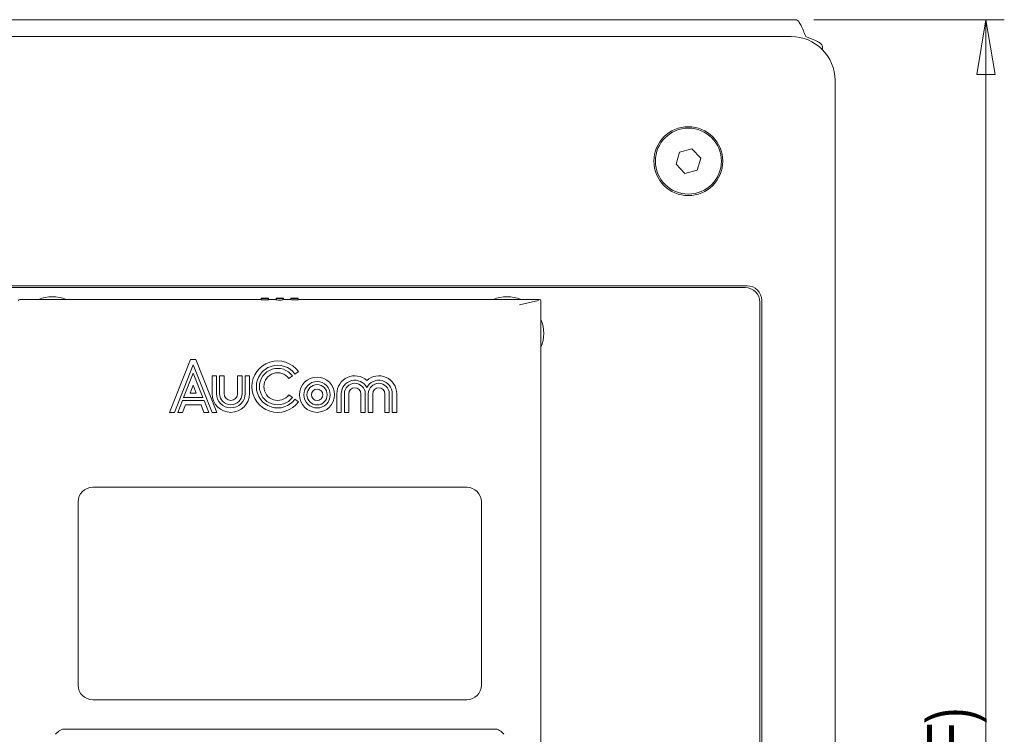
# Model space of a CAD drawing. Header units: millimetres. Extents: x 0 to 420, y 0 to 297.
# Tile 10 of 34: x 101 to 155, y 115 to 154. Entities that reach past the tile are written whole.
import ezdxf

# ---------------------------------------------------------------- set-up
doc = ezdxf.new("R2010")
doc.units = ezdxf.units.MM
doc.styles.add('SLDTEXTSTYLE0', font='TXT', dxfattribs={"width": 0.75})
doc.dimstyles.new('SLDDIMSTYLE0', dxfattribs={"dimtxt": 2.5, "dimasz": 3, "dimexe": 0, "dimexo": 0.0625, "dimtad": 1, "dimdec": 1, "dimlfac": 2.5, "dimrnd": 1e-09, "dimzin": 12, "dimdsep": 46, "dimtxsty": 'SLDTEXTSTYLE0', "dimblk1": 'CLOSED', "dimblk2": 'CLOSED', "dimsah": 1, "dimcen": 0.09, "dimadec": 0, "dimazin": 3, "dimtfac": 1, "dimtofl": 0, "dimtmove": 0, "dimatfit": 3, "dimldrblk": 'CLOSED', "dimfxl": 1, "dimfrac": 2, "dimtolj": 1, "dimtzin": 12, "dimarcsym": 0})

# ---------------------------------------------------------------- blocks, each defined once
blk = doc.blocks.new('_CLOSED')
at = {"color": 0, "linetype": 'ByBlock', "lineweight": -2}
for p, q in [((-1, 0.166667), (0, 0)), ((-1, 0.166667), (-1, -0.166667)), ((0, 0), (-1, -0.166667)), ((0, 0), (-1, 0))]:
    blk.add_line(p, q, dxfattribs=at)
blk = doc.blocks.new('_D')
at = {"color": 7, "linetype": 'Continuous', "lineweight": 0}
for p, q in [((144.365, 153.634), (154.752, 153.634)), ((153.752, 153.634), (153.752, 63.794)), ((144.365, 63.794), (154.752, 63.794))]:
    blk.add_line(p, q, dxfattribs=at)
at = {"color": 7, "linetype": 'Continuous', "lineweight": 0, "xscale": 3, "yscale": 3}
for p, rotation in [((153.752, 153.634, 6.503), 90), ((153.752, 63.794, 6.503), 270)]:
    blk.add_blockref('_CLOSED', p, dxfattribs=dict(at, rotation=rotation))
at = {"color": 7, "linetype": 'Continuous', "lineweight": 0, "char_height": 2.5, "attachment_point": 1, "rotation": 90, "style": 'SLDTEXTSTYLE0'}
for s, insert in [('(REF)', (150.53, 109.403)), ('224.6', (150.53, 100.153))]:
    blk.add_mtext(s, dxfattribs=dict(at, insert=insert))

msp = doc.modelspace()

# ---------------------------------------------------------------- linework, layer by layer
at = {"color": 7, "linetype": 'Continuous', "lineweight": 15}
for p, q in [((11.674, 153.634), (143.365, 153.634)), ((143.119, 152.714), (11.919, 152.714)), ((144.839, 152.159), (144.839, 151.987)), ((145.519, 67.114), (145.519, 150.314)), ((137.037, 146.411), (136.847, 145.745)), ((137.709, 146.58), (137.037, 146.411)), ((138.191, 146.082), (137.709, 146.58)), ((138.001, 145.416), (138.191, 146.082)), ((136.847, 145.745), (137.329, 145.247)), ((137.329, 145.247), (138.001, 145.416)), ((140.719, 139.114), (14.319, 139.114)), ((140.619, 139.014), (14.419, 139.014)), ((114.216, 138.363), (101.06, 138.363)), ((114.217, 138.443), (114.216, 138.363)), ((114.237, 138.342), (114.216, 138.363)), ((114.238, 138.422), (114.217, 138.443)), ((114.614, 138.443), (114.217, 138.443)), ((114.614, 138.443), (114.593, 138.422)), ((114.616, 138.363), (114.595, 138.342)), ((114.616, 138.363), (114.614, 138.443)), ((115.03, 138.363), (114.616, 138.363)), ((115.031, 138.443), (115.03, 138.363)), ((115.058, 138.335), (115.03, 138.363)), ((115.059, 138.415), (115.031, 138.443)), ((115.031, 138.443), (115.428, 138.443)), ((115.059, 138.415), (115.058, 138.335)), ((115.428, 138.443), (115.4, 138.415)), ((115.4, 138.415), (115.402, 138.335)), ((115.43, 138.363), (115.402, 138.335)), ((115.43, 138.363), (115.428, 138.443)), ((115.844, 138.363), (115.43, 138.363)), ((115.845, 138.443), (115.844, 138.363)), ((115.865, 138.342), (115.844, 138.363)), ((115.866, 138.422), (115.845, 138.443)), ((115.845, 138.443), (116.242, 138.443)), ((116.242, 138.443), (116.221, 138.422)), ((116.244, 138.363), (116.223, 138.342)), ((116.244, 138.363), (116.242, 138.443)), ((129.399, 138.363), (116.244, 138.363)), ((128.317, 138.079), (129.346, 138.313)), ((129.479, 80.339), (129.479, 138.283)), ((141.419, 91.331), (141.419, 138.214)), ((141.519, 79.114), (141.519, 138.314)), ((109.227, 132.203), (110.367, 135.083)), ((110.367, 135.083), (110.655, 135.083)), ((110.655, 135.083), (111.795, 132.203)), ((110.511, 134.795), (109.485, 132.203)), ((110.511, 134.339), (109.989, 133.019)), ((111.537, 132.203), (110.511, 134.795)), ((111.033, 133.019), (110.511, 134.339)), ((116.255, 134.432), (116.061, 134.291)), ((111.543, 134.195), (111.783, 134.195)), ((111.543, 133.223), (111.543, 134.195)), ((111.783, 134.195), (111.783, 133.223)), ((111.951, 134.195), (112.191, 134.195)), ((111.951, 134.195), (111.951, 133.223)), ((112.191, 134.195), (112.191, 133.223)), ((112.935, 134.195), (112.935, 133.223)), ((112.935, 134.195), (113.175, 134.195)), ((113.175, 134.195), (113.175, 133.223)), ((113.343, 134.195), (113.343, 133.223)), ((113.343, 134.195), (113.583, 134.195)), ((113.583, 134.195), (113.583, 133.223)), ((115.925, 134.192), (115.731, 134.051)), ((110.511, 133.687), (110.342, 133.259)), ((110.342, 133.259), (110.68, 133.259)), ((110.68, 133.259), (110.511, 133.687)), ((118.347, 133.217), (118.347, 132.203)), ((118.587, 132.203), (118.587, 133.217)), ((118.755, 133.217), (118.755, 132.203)), ((118.995, 132.203), (118.995, 133.217)), ((119.655, 133.217), (119.655, 132.203)), ((119.895, 132.203), (119.895, 133.217)), ((120.063, 132.203), (120.063, 133.217)), ((120.303, 133.217), (120.303, 132.203)), ((120.963, 132.203), (120.963, 133.217)), ((121.203, 133.217), (121.203, 132.203)), ((121.371, 132.203), (121.371, 133.217)), ((121.611, 133.217), (121.611, 132.203)), ((109.922, 132.851), (109.666, 132.203)), ((111.1, 132.851), (109.922, 132.851)), ((109.989, 133.019), (111.033, 133.019)), ((111.356, 132.203), (111.1, 132.851)), ((115.925, 133.022), (115.731, 133.163)), ((116.255, 132.783), (116.061, 132.924)), ((109.485, 132.203), (109.227, 132.203)), ((109.666, 132.203), (109.924, 132.203)), ((109.924, 132.203), (110.086, 132.611)), ((110.086, 132.611), (110.937, 132.611)), ((110.937, 132.611), (111.098, 132.203)), ((111.098, 132.203), (111.356, 132.203)), ((111.795, 132.203), (111.537, 132.203)), ((118.347, 132.203), (118.587, 132.203)), ((118.755, 132.203), (118.995, 132.203)), ((119.655, 132.203), (119.895, 132.203)), ((120.303, 132.203), (120.063, 132.203)), ((121.203, 132.203), (120.963, 132.203)), ((121.611, 132.203), (121.371, 132.203)), ((125.43, 128.114), (105.03, 128.114)), ((104.23, 127.314), (104.23, 117.314)), ((126.23, 117.314), (126.23, 127.314)), ((105.03, 116.514), (125.43, 116.514)), ((103.007, 114.631), (103.173, 114.797)), ((103.455, 114.914), (127.004, 114.914)), ((127.287, 114.797), (127.453, 114.631))]:
    msp.add_line(p, q, dxfattribs=at)
for centre, radius in [((137.519, 145.914), 1.88), ((137.519, 145.914), 1.8), ((117.267, 133.163), 0.96), ((117.267, 133.163), 0.72), ((117.267, 133.163), 0.552), ((117.267, 133.163), 0.312)]:
    msp.add_circle(centre, radius, dxfattribs=at)
for centre, radius, start, end in [((143.119, 150.314), 2.4, 0, 90), ((140.719, 138.314), 0.8, 0, 90), ((140.619, 138.214), 0.8, 0, 90), ((102.83, 136.514), 2, 67.629, 112.371), ((114.416, 142.58), 4.242, 267.5808, 272.4192), ((114.416, 142.627), 4.209, 267.5808, 272.4192), ((115.23, 142.301), 3.97, 267.5156, 272.4844), ((115.23, 142.349), 3.937, 267.5154, 272.4846), ((116.044, 142.58), 4.242, 267.5808, 272.4192), ((116.044, 142.627), 4.209, 267.5808, 272.4192), ((127.63, 136.514), 2, 67.629, 112.371), ((127.63, 136.514), 2, 337.629, 22.371), ((115.119, 133.607), 1.404, 35.9658, 324.0342), ((115.119, 133.607), 1.164, 35.9658, 324.0342), ((115.119, 133.607), 0.996, 35.9658, 324.0342), ((115.119, 133.607), 0.756, 35.9658, 324.0342), ((119.325, 133.217), 0.978, 48.0323, 180), ((119.325, 133.217), 0.738, 27.6031, 180), ((119.325, 133.217), 0.57, 0, 180), ((120.633, 133.217), 0.978, 0, 131.9677), ((120.633, 133.217), 0.738, 360, 152.3969), ((120.633, 133.217), 0.57, 0, 180), ((112.563, 133.223), 1.02, 180, 0), ((112.563, 133.223), 0.78, 180, 0), ((112.563, 133.223), 0.612, 180, 0), ((112.563, 133.223), 0.372, 180, 0), ((119.325, 133.217), 0.33, 0, 180), ((120.633, 133.217), 0.33, 0, 180), ((105.03, 127.314), 0.8, 90, 180), ((125.43, 127.314), 0.8, 0, 90), ((105.03, 117.314), 0.8, 180, 270), ((125.43, 117.314), 0.8, 270, 0), ((103.455, 114.514), 0.4, 90, 135), ((127.004, 114.514), 0.4, 45, 90)]:
    msp.add_arc(centre, radius, start, end, dxfattribs=at)
for centre, major_axis in [((101.06, 138.283), (0.0566, -0.0566)), ((129.399, 138.283), (-0.0566, -0.0566))]:
    msp.add_ellipse(centre, major_axis=major_axis, ratio=0.999695, start_param=2.356347, end_param=3.926839, dxfattribs=at)
for points in [[(143.365, 153.634), (143.402, 153.625), (143.481, 153.606), (143.602, 153.448), (143.73, 153.195), (143.836, 152.931), (143.899, 152.767), (143.919, 152.714)], [(143.919, 152.714), (144.015, 152.677), (144.221, 152.598), (144.506, 152.476), (144.727, 152.349), (144.828, 152.243), (144.836, 152.18), (144.839, 152.159)]]:
    msp.add_open_spline(points, degree=3, knots=[0, 0, 0, 0, 0.198375, 0.428336, 0.658325, 0.888314, 1, 1, 1, 1], dxfattribs=at)

# ---------------------------------------------------------------- dimensions: what is measured, and where the dimension line sits
at = {"color": 7, "linetype": 'Continuous', "lineweight": 0}
dim = msp.add_linear_dim(base=(153.752, 63.794), p1=(143.365, 153.634), p2=(143.365, 63.794), angle=90, text='<> (REF)', dimstyle='SLDDIMSTYLE0', dxfattribs=at)
dim.commit()
dim.dimension.update_dxf_attribs({"geometry": '_D', "text_midpoint": (153.752, 108.714), "dimtype": 160})

doc.saveas('drawing.dxf')
